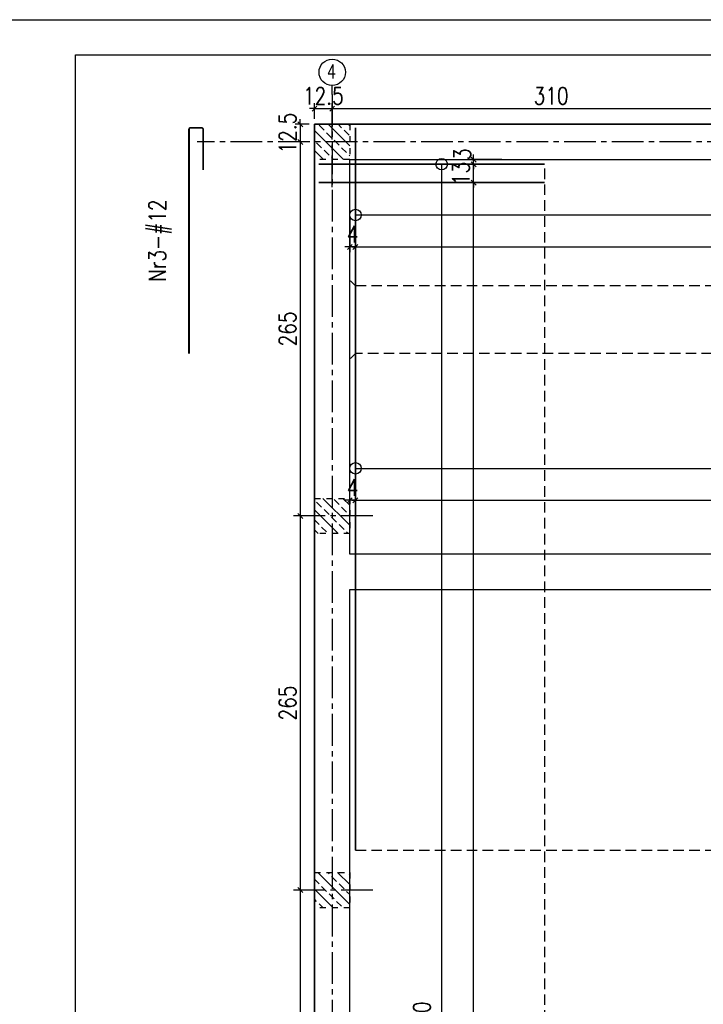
# Model space of a CAD drawing. Extents: x 1815904 to 1900213, y -29904 to -15054.
# Tile 8 of 11: x 1837758 to 1842597, y -22028 to -15054. Entities that reach past the tile are written whole.
import ezdxf
from ezdxf.enums import TextEntityAlignment as Align

# ---------------------------------------------------------------- set-up
doc = ezdxf.new("R2010")
doc.units = 0
doc.header["$LTSCALE"] = 300
doc.header["$PDMODE"] = 1
for name, pattern in [('CENTER2', [1.125, 0.75, -0.125, 0.125, -0.125]), ('DASHED2', [0.375, 0.25, -0.125]), ('PRZERYWANA', [0.282222, 0.141111, -0.141111])]:
    doc.linetypes.add(name, pattern=pattern)
doc.layers.get('0').update_dxf_attribs({"linetype": 'CONTINUOUS'})
doc.layers.get('Defpoints').update_dxf_attribs({"linetype": 'CONTINUOUS'})
for name, color, linetype in [('111 - opisy TXT3', 2, 'CONTINUOUS'), ('2 - linie odniesienia opisy', 8, 'CONTINUOUS'), ('33 - linia 2', 3, 'CONTINUOUS'), ('44 - osie 2', 6, 'CENTER2'), ('55 - cienka przerywana 2', 1, 'DASHED2'), ('555 - cienka przerywana 3', 1, 'PRZERYWANA')]:
    doc.layers.add(name, color=color, linetype=linetype)
doc.styles.add('TXT2', font='simplex.shx', dxfattribs={"width": 0.8, "height": 120})
doc.dimstyles.new('R1 - centymetry', dxfattribs={"dimtxt": 120, "dimasz": 35, "dimexe": 37.5, "dimexo": 37.5, "dimgap": 20, "dimtad": 0, "dimdec": 0, "dimlfac": 0.1, "dimzin": 0, "dimdsep": 46, "dimtxsty": 'TXT2', "dimblk1": 'OBLIQUE', "dimblk2": 'OBLIQUE', "dimsah": 1, "dimcen": -1.5, "dimdle": 25, "dimclrt": 4, "dimadec": 0, "dimazin": 0, "dimtfac": 0.75, "dimtdec": 0, "dimtix": 1, "dimtmove": 2, "dimatfit": 3, "dimldrblk": 'OBLIQUE', "dimfxl": 200, "dimfxlon": 1, "dimtvp": 0.75, "dimtolj": 1, "dimtzin": 0, "dimarcsym": 0})
doc.dimstyles.new('wym zbr', dxfattribs={"dimtxt": 60, "dimasz": 35, "dimexe": 37.5, "dimexo": 37.5, "dimgap": 0.75, "dimtad": 0, "dimdec": 0, "dimlfac": 0.1, "dimzin": 0, "dimdsep": 46, "dimtxsty": 'TXT2', "dimblk1": 'OBLIQUE', "dimblk2": 'OBLIQUE', "dimsah": 1, "dimcen": -1.5, "dimdle": 25, "dimse1": 1, "dimse2": 1, "dimsd1": 1, "dimsd2": 1, "dimclrt": 4, "dimadec": 0, "dimazin": 0, "dimtfac": 0.75, "dimtdec": 0, "dimtix": 1, "dimtmove": 2, "dimatfit": 3, "dimldrblk": 'OBLIQUE', "dimfxl": 200, "dimfxlon": 1, "dimtvp": 0.75, "dimtolj": 1, "dimtzin": 0, "dimarcsym": 0})
doc.dimstyles.new('wym_plyta', dxfattribs={"dimtxt": 120, "dimasz": 2, "dimexe": 17.5, "dimexo": 37.5, "dimgap": 1.5, "dimtad": 0, "dimdec": 0, "dimlfac": 0.1, "dimzin": 0, "dimdsep": 46, "dimtxsty": 'TXT2', "dimblk": 'kolo wym', "dimcen": -3, "dimdle": 12.5, "dimse1": 1, "dimse2": 1, "dimclrt": 4, "dimadec": 0, "dimazin": 0, "dimtfac": 0.75, "dimtdec": 0, "dimtix": 1, "dimtmove": 2, "dimatfit": 3, "dimldrblk": 'OBLIQUE', "dimfxl": 1, "dimtvp": 0.75, "dimtolj": 1, "dimtzin": 0, "dimarcsym": 0})
pattern_1 = [(135, (2913495.26, 312561.3), (70.710678, 70.710678), []), (135, (2913424.55, 312561.3), (70.710678, 70.710678), [50, -25])]

# ---------------------------------------------------------------- blocks, each defined once
blk = doc.blocks.new('G$CAF9F38F7')
at = {"layer": '2 - linie odniesienia opisy', "transparency": 33554687}
h = blk.add_hatch(dxfattribs=at)
h.set_pattern_fill('ANSI33', color=256, scale=400, angle=180)
h.set_pattern_definition(pattern_1)
h.paths.add_polyline_path([(-8670, 12993.5), (-8920, 12993.5), (-8920, 13243.5), (-8670, 13243.5)])
h = blk.add_hatch(dxfattribs=at)
h.set_pattern_fill('ANSI33', color=256, scale=400, angle=180)
h.set_pattern_definition(pattern_1)
h.paths.add_polyline_path([(-8670, 10343.5), (-8920, 10343.5), (-8920, 10593.5), (-8670, 10593.5)])
h = blk.add_hatch(dxfattribs=at)
h.set_pattern_fill('ANSI33', color=256, scale=400, angle=180)
h.set_pattern_definition(pattern_1)
h.paths.add_polyline_path([(-8670, 7693.5), (-8920, 7693.5), (-8920, 7943.5), (-8670, 7943.5)])
at = {"layer": '44 - osie 2'}
for points in [[(-8795, 12797), (-8795, 13391)], [(-8506.7, 10468.5), (-9100.6, 10468.5)], [(-8506.7, 7818.5), (-9100.6, 7818.5)]]:
    blk.add_lwpolyline(points, dxfattribs=at)
at = {"layer": '555 - cienka przerywana 3'}
for points in [[(-8670, 12993.5), (-8920, 12993.5), (-8920, 13243.5), (-8670, 13243.5), (-8670, 12993.5)], [(-8670, 10343.5), (-8920, 10343.5), (-8920, 10593.5), (-8670, 10593.5), (-8670, 10343.5)], [(-8670, 7693.5), (-8920, 7693.5), (-8920, 7943.5), (-8670, 7943.5), (-8670, 7693.5)]]:
    blk.add_lwpolyline(points, close=True, dxfattribs=at)
blk = doc.blocks.new('_OBLIQUE')
at = {"color": 0, "linetype": 'ByBlock'}
blk.add_line((-0.5, -0.5), (0.5, 0.5), dxfattribs=at)
blk = doc.blocks.new('*D53')
at = {"layer": '2 - linie odniesienia opisy', "color": 0, "lineweight": -2, "transparency": 16777216}
for p, q in [((1839844.7, -15683.5), (1839809.7, -15683.5)), ((1839844.7, -15757), (1839844.7, -15646)), ((1839844.7, -15683.5), (1839969.7, -15683.5)), ((1839969.7, -15757), (1839969.7, -15646)), ((1839969.7, -15683.5), (1840004.7, -15683.5))]:
    blk.add_line(p, q, dxfattribs=at)
at = {"layer": 'Defpoints', "color": 0, "transparency": 16777216}
for p in [(1839969.7, -15683.5), (1839844.7, -15794.5), (1839969.7, -15794.5)]:
    blk.add_point(p, dxfattribs=at)
at = {"layer": '2 - linie odniesienia opisy', "color": 0, "lineweight": -2, "transparency": 16777216, "xscale": 35, "yscale": 35, "zscale": 35}
blk.add_blockref('_OBLIQUE', (1839844.7, -15683.5), dxfattribs=at)
at = {"layer": '2 - linie odniesienia opisy', "color": 0, "lineweight": -2, "transparency": 16777216, "xscale": 35, "yscale": 35, "zscale": 35, "rotation": 180}
blk.add_blockref('_OBLIQUE', (1839969.7, -15683.5), dxfattribs=at)
at = {"layer": '2 - linie odniesienia opisy', "color": 4, "transparency": 16777216, "insert": (1839907.2, -15593.5), "char_height": 120, "attachment_point": 5, "style": 'TXT2'}
blk.add_mtext('\\A1;12.5', dxfattribs=at)
blk = doc.blocks.new('*D54')
at = {"layer": '2 - linie odniesienia opisy', "color": 0, "lineweight": -2, "transparency": 16777216}
for p, q in [((1839944.7, -15683.5), (1843094.7, -15683.5)), ((1839969.7, -15757), (1839969.7, -15646)), ((1843069.7, -15757), (1843069.7, -15646))]:
    blk.add_line(p, q, dxfattribs=at)
at = {"layer": 'Defpoints', "color": 0, "transparency": 16777216}
for p in [(1843069.7, -15683.5), (1839969.7, -15794.5), (1843069.7, -15794.5)]:
    blk.add_point(p, dxfattribs=at)
at = {"layer": '2 - linie odniesienia opisy', "color": 0, "lineweight": -2, "transparency": 16777216, "xscale": 35, "yscale": 35, "zscale": 35, "rotation": 180}
blk.add_blockref('_OBLIQUE', (1839969.7, -15683.5), dxfattribs=at)
at = {"layer": '2 - linie odniesienia opisy', "color": 0, "lineweight": -2, "transparency": 16777216, "xscale": 35, "yscale": 35, "zscale": 35}
blk.add_blockref('_OBLIQUE', (1843069.7, -15683.5), dxfattribs=at)
at = {"layer": '2 - linie odniesienia opisy', "color": 4, "transparency": 16777216, "insert": (1841519.7, -15593.5), "char_height": 120, "attachment_point": 5, "style": 'TXT2'}
blk.add_mtext('\\A1;310', dxfattribs=at)
blk = doc.blocks.new('*D58')
at = {"layer": '2 - linie odniesienia opisy', "color": 0, "lineweight": -2, "transparency": 16777216}
for p, q in [((1839744.3, -15794.5), (1839744.3, -15759.5)), ((1839807.2, -15794.5), (1839706.8, -15794.5)), ((1839744.3, -15794.5), (1839744.3, -15919.5)), ((1839807.2, -15919.5), (1839706.8, -15919.5)), ((1839744.3, -15919.5), (1839744.3, -15954.5))]:
    blk.add_line(p, q, dxfattribs=at)
at = {"layer": 'Defpoints', "color": 0, "transparency": 16777216}
for p in [(1839844.7, -15794.5), (1839744.3, -15919.5), (1839844.7, -15919.5)]:
    blk.add_point(p, dxfattribs=at)
at = {"layer": '2 - linie odniesienia opisy', "color": 0, "lineweight": -2, "transparency": 16777216, "xscale": 35, "yscale": 35, "zscale": 35}
for p, rotation in [((1839744.3, -15794.5), 270), ((1839744.3, -15919.5), 90)]:
    blk.add_blockref('_OBLIQUE', p, dxfattribs=dict(at, rotation=rotation))
at = {"layer": '2 - linie odniesienia opisy', "color": 4, "transparency": 16777216, "insert": (1839654.3, -15857), "char_height": 120, "attachment_point": 5, "rotation": 90, "style": 'TXT2'}
blk.add_mtext('\\A1;12.5', dxfattribs=at)
blk = doc.blocks.new('*D59')
at = {"layer": '2 - linie odniesienia opisy', "color": 0, "lineweight": -2, "transparency": 16777216}
for p, q in [((1839744.3, -15894.5), (1839744.3, -18594.5)), ((1839807.2, -15919.5), (1839706.8, -15919.5)), ((1839807.2, -18569.5), (1839706.8, -18569.5))]:
    blk.add_line(p, q, dxfattribs=at)
at = {"layer": 'Defpoints', "color": 0, "transparency": 16777216}
for p in [(1839844.7, -15919.5), (1839744.3, -18569.5), (1839844.7, -18569.5)]:
    blk.add_point(p, dxfattribs=at)
at = {"layer": '2 - linie odniesienia opisy', "color": 0, "lineweight": -2, "transparency": 16777216, "xscale": 35, "yscale": 35, "zscale": 35}
for p, rotation in [((1839744.3, -15919.5), 90), ((1839744.3, -18569.5), 270)]:
    blk.add_blockref('_OBLIQUE', p, dxfattribs=dict(at, rotation=rotation))
at = {"layer": '2 - linie odniesienia opisy', "color": 4, "transparency": 16777216, "insert": (1839654.3, -17244.5), "char_height": 120, "attachment_point": 5, "rotation": 90, "style": 'TXT2'}
blk.add_mtext('\\A1;265', dxfattribs=at)
blk = doc.blocks.new('*D60')
at = {"layer": '2 - linie odniesienia opisy', "color": 0, "lineweight": -2, "transparency": 16777216}
for p, q in [((1839744.3, -18544.5), (1839744.3, -21244.5)), ((1839807.2, -18569.5), (1839706.8, -18569.5)), ((1839807.2, -21219.5), (1839706.8, -21219.5))]:
    blk.add_line(p, q, dxfattribs=at)
at = {"layer": 'Defpoints', "color": 0, "transparency": 16777216}
for p in [(1839844.7, -18569.5), (1839744.3, -21219.5), (1839844.7, -21219.5)]:
    blk.add_point(p, dxfattribs=at)
at = {"layer": '2 - linie odniesienia opisy', "color": 0, "lineweight": -2, "transparency": 16777216, "xscale": 35, "yscale": 35, "zscale": 35}
for p, rotation in [((1839744.3, -18569.5), 90), ((1839744.3, -21219.5), 270)]:
    blk.add_blockref('_OBLIQUE', p, dxfattribs=dict(at, rotation=rotation))
at = {"layer": '2 - linie odniesienia opisy', "color": 4, "transparency": 16777216, "insert": (1839654.3, -19894.5), "char_height": 120, "attachment_point": 5, "rotation": 90, "style": 'TXT2'}
blk.add_mtext('\\A1;265', dxfattribs=at)
blk = doc.blocks.new('*D61')
at = {"layer": '2 - linie odniesienia opisy', "color": 0, "lineweight": -2, "transparency": 16777216}
for p, q in [((1839744.3, -21194.5), (1839744.3, -23888)), ((1839807.2, -21219.5), (1839706.8, -21219.5)), ((1839807.2, -23863), (1839706.8, -23863))]:
    blk.add_line(p, q, dxfattribs=at)
at = {"layer": 'Defpoints', "color": 0, "transparency": 16777216}
for p in [(1839844.7, -21219.5), (1839744.3, -23863), (1839844.7, -23863)]:
    blk.add_point(p, dxfattribs=at)
at = {"layer": '2 - linie odniesienia opisy', "color": 0, "lineweight": -2, "transparency": 16777216, "xscale": 35, "yscale": 35, "zscale": 35}
for p, rotation in [((1839744.3, -21219.5), 90), ((1839744.3, -23863), 270)]:
    blk.add_blockref('_OBLIQUE', p, dxfattribs=dict(at, rotation=rotation))
at = {"layer": '2 - linie odniesienia opisy', "color": 4, "transparency": 16777216, "insert": (1839654.3, -22541.2), "char_height": 120, "attachment_point": 5, "rotation": 90, "style": 'TXT2'}
blk.add_mtext('\\A1;264', dxfattribs=at)
blk = doc.blocks.new('kolo wym')
at = {"layer": '2 - linie odniesienia opisy'}
blk.add_circle((0, 0), 20.3, dxfattribs=at)
blk = doc.blocks.new('*D77')
at = {"layer": '2 - linie odniesienia opisy', "color": 0, "lineweight": -2, "transparency": 16777216}
blk.add_line((1840136.7, -18231.9), (1846732.7, -18231.9), dxfattribs=at)
at = {"layer": 'Defpoints', "color": 0, "transparency": 16777216}
for p in [(1846734.7, -18231.9), (1840134.7, -18457.8), (1846734.7, -18938.6)]:
    blk.add_point(p, dxfattribs=at)
at = {"layer": '2 - linie odniesienia opisy', "color": 0, "lineweight": -2, "transparency": 16777216, "xscale": 2, "yscale": 2, "zscale": 2, "rotation": 180}
blk.add_blockref('kolo wym', (1840134.7, -18231.9), dxfattribs=at)
at = {"layer": '2 - linie odniesienia opisy', "color": 0, "lineweight": -2, "transparency": 16777216, "xscale": 2, "yscale": 2, "zscale": 2}
blk.add_blockref('kolo wym', (1846734.7, -18231.9), dxfattribs=at)
at = {"layer": '2 - linie odniesienia opisy', "color": 4, "transparency": 16777216, "insert": (1843434.7, -18111.9), "char_height": 120, "attachment_point": 5, "style": 'TXT2'}
blk.add_mtext('\\A1;Nr1-34#12co20', dxfattribs=at)
blk = doc.blocks.new('*D78')
at = {"layer": '2 - linie odniesienia opisy', "color": 0, "lineweight": -2, "transparency": 16777216}
for p, q in [((1840109.7, -18457.8), (1846759.7, -18457.8)), ((1840134.7, -18557.8), (1840134.7, -18420.3)), ((1846734.7, -18557.8), (1846734.7, -18420.3))]:
    blk.add_line(p, q, dxfattribs=at)
at = {"layer": 'Defpoints', "color": 0, "transparency": 16777216}
for p in [(1846734.7, -18457.8), (1840134.7, -19183.2), (1846734.7, -19183.2)]:
    blk.add_point(p, dxfattribs=at)
at = {"layer": '2 - linie odniesienia opisy', "color": 0, "lineweight": -2, "transparency": 16777216, "xscale": 35, "yscale": 35, "zscale": 35, "rotation": 180}
blk.add_blockref('_OBLIQUE', (1840134.7, -18457.8), dxfattribs=at)
at = {"layer": '2 - linie odniesienia opisy', "color": 0, "lineweight": -2, "transparency": 16777216, "xscale": 35, "yscale": 35, "zscale": 35}
blk.add_blockref('_OBLIQUE', (1846734.7, -18457.8), dxfattribs=at)
at = {"layer": '2 - linie odniesienia opisy', "color": 4, "transparency": 16777216, "insert": (1843434.7, -18367.8), "char_height": 120, "attachment_point": 5, "style": 'TXT2'}
blk.add_mtext('\\A1;33x20=660', dxfattribs=at)
blk = doc.blocks.new('*D82')
at = {"layer": '2 - linie odniesienia opisy', "color": 0, "lineweight": -2, "transparency": 16777216}
for p, q in [((1840094.7, -18457.8), (1840059.7, -18457.8)), ((1840094.7, -18520.3), (1840094.7, -18420.3)), ((1840134.7, -18457.8), (1840094.7, -18457.8)), ((1840134.7, -18520.3), (1840134.7, -18420.3)), ((1840134.7, -18457.8), (1840169.7, -18457.8))]:
    blk.add_line(p, q, dxfattribs=at)
at = {"layer": 'Defpoints', "color": 0, "transparency": 16777216}
for p in [(1840094.7, -18457.8), (1840094.7, -18557.8), (1840134.7, -18557.8)]:
    blk.add_point(p, dxfattribs=at)
at = {"layer": '2 - linie odniesienia opisy', "color": 0, "lineweight": -2, "transparency": 16777216, "xscale": 35, "yscale": 35, "zscale": 35}
blk.add_blockref('_OBLIQUE', (1840094.7, -18457.8), dxfattribs=at)
at = {"layer": '2 - linie odniesienia opisy', "color": 0, "lineweight": -2, "transparency": 16777216, "xscale": 35, "yscale": 35, "zscale": 35, "rotation": 180}
blk.add_blockref('_OBLIQUE', (1840134.7, -18457.8), dxfattribs=at)
at = {"layer": '2 - linie odniesienia opisy', "color": 4, "transparency": 16777216, "insert": (1840114.7, -18367.8), "char_height": 120, "attachment_point": 5, "style": 'TXT2'}
blk.add_mtext('\\A1;4', dxfattribs=at)
blk = doc.blocks.new('*D100')
at = {"layer": '2 - linie odniesienia opisy', "color": 0, "lineweight": -2, "transparency": 16777216}
blk.add_line((1840136.7, -16437.2), (1848732.7, -16437.2), dxfattribs=at)
at = {"layer": 'Defpoints', "color": 0, "transparency": 16777216}
for p in [(1848734.7, -16437.2), (1840134.7, -16663.1), (1848734.7, -17143.9)]:
    blk.add_point(p, dxfattribs=at)
at = {"layer": '2 - linie odniesienia opisy', "color": 0, "lineweight": -2, "transparency": 16777216, "xscale": 2, "yscale": 2, "zscale": 2, "rotation": 180}
blk.add_blockref('kolo wym', (1840134.7, -16437.2), dxfattribs=at)
at = {"layer": '2 - linie odniesienia opisy', "color": 0, "lineweight": -2, "transparency": 16777216, "xscale": 2, "yscale": 2, "zscale": 2}
blk.add_blockref('kolo wym', (1848734.7, -16437.2), dxfattribs=at)
at = {"layer": '2 - linie odniesienia opisy', "color": 4, "transparency": 16777216, "insert": (1844434.7, -16317.2), "char_height": 120, "attachment_point": 5, "style": 'TXT2'}
blk.add_mtext('\\A1;Nr3-44#12co20', dxfattribs=at)
blk = doc.blocks.new('*D101')
at = {"layer": '2 - linie odniesienia opisy', "color": 0, "lineweight": -2, "transparency": 16777216}
for p, q in [((1840109.7, -16663.1), (1848759.7, -16663.1)), ((1840134.7, -16763.1), (1840134.7, -16625.6)), ((1848734.7, -16763.1), (1848734.7, -16625.6))]:
    blk.add_line(p, q, dxfattribs=at)
at = {"layer": 'Defpoints', "color": 0, "transparency": 16777216}
for p in [(1848734.7, -16663.1), (1840134.7, -16938.6), (1848734.7, -17388.5)]:
    blk.add_point(p, dxfattribs=at)
at = {"layer": '2 - linie odniesienia opisy', "color": 0, "lineweight": -2, "transparency": 16777216, "xscale": 35, "yscale": 35, "zscale": 35, "rotation": 180}
blk.add_blockref('_OBLIQUE', (1840134.7, -16663.1), dxfattribs=at)
at = {"layer": '2 - linie odniesienia opisy', "color": 0, "lineweight": -2, "transparency": 16777216, "xscale": 35, "yscale": 35, "zscale": 35}
blk.add_blockref('_OBLIQUE', (1848734.7, -16663.1), dxfattribs=at)
at = {"layer": '2 - linie odniesienia opisy', "color": 4, "transparency": 16777216, "insert": (1844434.7, -16573.1), "char_height": 120, "attachment_point": 5, "style": 'TXT2'}
blk.add_mtext('\\A1;43x20=860', dxfattribs=at)
blk = doc.blocks.new('*D102')
at = {"layer": '2 - linie odniesienia opisy', "color": 0, "lineweight": -2, "transparency": 16777216}
for p, q in [((1840094.7, -16463.1), (1840094.7, -16700.6)), ((1840134.7, -16463.1), (1840134.7, -16700.6)), ((1840094.7, -16663.1), (1840059.7, -16663.1)), ((1840134.7, -16663.1), (1840094.7, -16663.1)), ((1840134.7, -16663.1), (1840169.7, -16663.1))]:
    blk.add_line(p, q, dxfattribs=at)
at = {"layer": 'Defpoints', "color": 0, "transparency": 16777216}
for p in [(1840134.7, -16037.2), (1840094.7, -16044.5), (1840094.7, -16663.1)]:
    blk.add_point(p, dxfattribs=at)
at = {"layer": '2 - linie odniesienia opisy', "color": 0, "lineweight": -2, "transparency": 16777216, "xscale": 35, "yscale": 35, "zscale": 35}
blk.add_blockref('_OBLIQUE', (1840094.7, -16663.1), dxfattribs=at)
at = {"layer": '2 - linie odniesienia opisy', "color": 0, "lineweight": -2, "transparency": 16777216, "xscale": 35, "yscale": 35, "zscale": 35, "rotation": 180}
blk.add_blockref('_OBLIQUE', (1840134.7, -16663.1), dxfattribs=at)
at = {"layer": '2 - linie odniesienia opisy', "color": 4, "transparency": 16777216, "insert": (1840114.7, -16573.1), "char_height": 120, "attachment_point": 5, "style": 'TXT2'}
blk.add_mtext('\\A1;4', dxfattribs=at)
blk = doc.blocks.new('*D108')
at = {"layer": '2 - linie odniesienia opisy', "color": 0, "lineweight": -2, "transparency": 16777216}
blk.add_line((1840745.1, -29002.4), (1840745.1, -16080), dxfattribs=at)
at = {"layer": 'Defpoints', "color": 0, "transparency": 16777216}
for p in [(1840745.1, -16078), (1841451.8, -16078), (1840970.9, -29004.4)]:
    blk.add_point(p, dxfattribs=at)
at = {"layer": '2 - linie odniesienia opisy', "color": 0, "lineweight": -2, "transparency": 16777216, "xscale": 2, "yscale": 2, "zscale": 2}
for p, rotation in [((1840745.1, -16078), 90), ((1840745.1, -29004.4), 270)]:
    blk.add_blockref('kolo wym', p, dxfattribs=dict(at, rotation=rotation))
at = {"layer": '2 - linie odniesienia opisy', "color": 4, "transparency": 16777216, "insert": (1840625.1, -22541.2), "char_height": 120, "attachment_point": 5, "rotation": 90, "style": 'TXT2'}
blk.add_mtext('\\A1;Nr4-66#12co20', dxfattribs=at)
blk = doc.blocks.new('*D109')
at = {"layer": '2 - linie odniesienia opisy', "color": 0, "lineweight": -2, "transparency": 16777216}
for p, q in [((1841070.9, -16208), (1840933.4, -16208)), ((1840970.9, -29033), (1840970.9, -16183)), ((1841070.9, -29008), (1840933.4, -29008))]:
    blk.add_line(p, q, dxfattribs=at)
at = {"layer": 'Defpoints', "color": 0, "transparency": 16777216}
for p in [(1840970.9, -16208), (1841474.7, -16208), (1841474.7, -29008)]:
    blk.add_point(p, dxfattribs=at)
at = {"layer": '2 - linie odniesienia opisy', "color": 0, "lineweight": -2, "transparency": 16777216, "xscale": 35, "yscale": 35, "zscale": 35}
for p, rotation in [((1840970.9, -16208), 90), ((1840970.9, -29008), 270)]:
    blk.add_blockref('_OBLIQUE', p, dxfattribs=dict(at, rotation=rotation))
at = {"layer": '2 - linie odniesienia opisy', "color": 4, "transparency": 16777216, "insert": (1840880.9, -22608), "char_height": 120, "attachment_point": 5, "rotation": 90, "style": 'TXT2'}
blk.add_mtext('\\A1;64x20=1280', dxfattribs=at)
blk = doc.blocks.new('*D111')
at = {"layer": '2 - linie odniesienia opisy', "color": 0, "lineweight": -2, "transparency": 16777216}
for p, q in [((1841170.9, -16078), (1840933.4, -16078)), ((1840970.9, -16078), (1840970.9, -16043)), ((1840970.9, -16208), (1840970.9, -16078)), ((1841170.9, -16208), (1840933.4, -16208)), ((1840970.9, -16208), (1840970.9, -16243))]:
    blk.add_line(p, q, dxfattribs=at)
at = {"layer": 'Defpoints', "color": 0, "transparency": 16777216}
for p in [(1840970.9, -16078), (1841474.7, -16078), (1841474.7, -16208)]:
    blk.add_point(p, dxfattribs=at)
at = {"layer": '2 - linie odniesienia opisy', "color": 0, "lineweight": -2, "transparency": 16777216, "xscale": 35, "yscale": 35, "zscale": 35}
for p, rotation in [((1840970.9, -16078), 270), ((1840970.9, -16208), 90)]:
    blk.add_blockref('_OBLIQUE', p, dxfattribs=dict(at, rotation=rotation))
at = {"layer": '2 - linie odniesienia opisy', "color": 4, "transparency": 16777216, "insert": (1840880.9, -16143), "char_height": 120, "attachment_point": 5, "rotation": 90, "style": 'TXT2'}
blk.add_mtext('\\A1;13', dxfattribs=at)
blk = doc.blocks.new('*D112')
at = {"layer": '2 - linie odniesienia opisy', "color": 0, "lineweight": -2, "transparency": 16777216}
for p, q in [((1840970.9, -16044.5), (1840970.9, -16009.5)), ((1841170.9, -16044.5), (1840933.4, -16044.5)), ((1841170.9, -16078), (1840933.4, -16078)), ((1840970.9, -16078), (1840970.9, -16044.5)), ((1840970.9, -16078), (1840970.9, -16113))]:
    blk.add_line(p, q, dxfattribs=at)
at = {"layer": 'Defpoints', "color": 0, "transparency": 16777216}
for p in [(1840970.9, -16044.5), (1841474.7, -16044.5), (1841474.7, -16078)]:
    blk.add_point(p, dxfattribs=at)
at = {"layer": '2 - linie odniesienia opisy', "color": 0, "lineweight": -2, "transparency": 16777216, "xscale": 35, "yscale": 35, "zscale": 35}
for p, rotation in [((1840970.9, -16044.5), 270), ((1840970.9, -16078), 90)]:
    blk.add_blockref('_OBLIQUE', p, dxfattribs=dict(at, rotation=rotation))
at = {"layer": '2 - linie odniesienia opisy', "color": 4, "transparency": 16777216, "insert": (1840890.9, -16006.7), "char_height": 120, "attachment_point": 5, "rotation": 90, "style": 'TXT2'}
blk.add_mtext('\\A1;3', dxfattribs=at)
blk = doc.blocks.new('*D122')
at = {"layer": 'Defpoints', "color": 0, "transparency": 16777216}
for p in [(1838872.2, -15819.5), (1839006.3, -15819.5), (1838956.3, -17419.5)]:
    blk.add_point(p, dxfattribs=at)
at = {"layer": '2 - linie odniesienia opisy', "color": 4, "transparency": 16777216, "insert": (1838752.2, -16619.5), "char_height": 120, "attachment_point": 5, "rotation": 90, "style": 'TXT2'}
blk.add_mtext('\\A1;Nr3-#12', dxfattribs=at)
blk = doc.blocks.new('pozycja')
at = {"layer": '111 - opisy TXT3', "linetype": 'Continuous'}
blk.add_circle((63.2, -0.2), 37.4, dxfattribs=at)
at = {"layer": '2 - linie odniesienia opisy', "linetype": 'Continuous'}
blk.add_line((0, 0), (25.8, 0), dxfattribs=at)
at = {"layer": '111 - opisy TXT3', "linetype": 'Continuous', "style": 'TXT2', "width": 0.75}
blk.add_attdef('NR', text='', height=40, dxfattribs=at).set_placement((62.6, -19.8), align=Align.CENTER)
blk = doc.blocks.new('A$C6F0046A3')
at = {"layer": '44 - osie 2'}
for p, q in [((-125, 460), (-125, -13490)), ((10179.3, 125), (-1081.6, 125))]:
    blk.add_line(p, q, dxfattribs=at)
at = {"layer": '2 - linie odniesienia opisy'}
ref = blk.add_blockref('pozycja', (-125, 460), dxfattribs=dict(at, xscale=2.5, yscale=2.5, zscale=2.5, rotation=90))
ref.add_attrib('NR', '4', dxfattribs={"layer": '111 - opisy TXT3', "linetype": 'Continuous', "height": 100, "style": 'TXT2', "width": 0.75}).set_placement((-129.9, 573.8), align=Align.CENTER)

msp = doc.modelspace()

# ---------------------------------------------------------------- linework, layer by layer
at = {"layer": '111 - opisy TXT3'}
msp.add_lwpolyline([(1838153.5, -29653.9), (1838153.5, -15303.9), (1857653.5, -15303.9), (1857653.5, -29653.9)], close=True, dxfattribs=at)
at = {"layer": '2 - linie odniesienia opisy'}
for p, q in [((1840134.7, -16938.6), (1840098.9, -16903.8)), ((1840134.7, -17419.5), (1840098.9, -17454.3))]:
    msp.add_line(p, q, dxfattribs=at)
msp.add_lwpolyline([(1836903.5, -29903.9), (1836903.5, -15053.9), (1857903.5, -15053.9), (1857903.5, -29903.9)], close=True, dxfattribs=at)
at = {"layer": '2 - linie odniesienia opisy', "const_width": 12}
msp.add_lwpolyline([(1838956.3, -17419.5), (1838956.3, -15831.5, -0.414214), (1838968.3, -15819.5), (1839044.3, -15819.5, -0.414214), (1839056.3, -15831.5), (1839056.3, -16119.5)], format="xyb", dxfattribs=at)
at = {"layer": '2 - linie odniesienia opisy'}
for points in [[(1849014.7, -27688), (1849014.7, -15794.5), (1839844.7, -15794.5), (1839844.7, -29288)], [(1844844.7, -24058), (1844844.7, -18839.4), (1840094.7, -18839.4), (1840094.7, -16044.5), (1848764.7, -16044.5), (1848764.7, -24058)], [(1840094.7, -29038), (1840094.7, -19089.4), (1844594.7, -19089.4), (1844594.7, -24308)]]:
    msp.add_lwpolyline(points, dxfattribs=at)
at = {"layer": '2 - linie odniesienia opisy', "const_width": 12}
for points in [[(1840134.7, -15819.5), (1840134.7, -17419.5)], [(1841474.7, -16078), (1839874.7, -16078)], [(1841474.7, -16208), (1839874.7, -16208)], [(1840134.7, -16938.6), (1840134.7, -20938.6)]]:
    msp.add_lwpolyline(points, dxfattribs=at)
at = {"layer": '33 - linia 2'}
msp.add_lwpolyline([(1839844.7, -15794.5), (1849014.7, -15794.5), (1849014.7, -29288), (1839844.7, -29288)], close=True, dxfattribs=at)
at = {"layer": '55 - cienka przerywana 2'}
for p, q in [((1841474.7, -29008), (1841474.7, -16078)), ((1846734.7, -16938.6), (1840134.7, -16938.6)), ((1848734.7, -17419.5), (1840134.7, -17419.5)), ((1846734.7, -20938.6), (1840134.7, -20938.6))]:
    msp.add_line(p, q, dxfattribs=at)

# ---------------------------------------------------------------- block references
at = {"layer": '2 - linie odniesienia opisy'}
for name, p in [('A$C6F0046A3', (1840094.7, -16044.5)), ('G$CAF9F38F7', (1848764.7, -29038))]:
    msp.add_blockref(name, p, dxfattribs=at)

# ---------------------------------------------------------------- dimensions: what is measured, and where the dimension line sits
for base, p1, p2, text, dimstyle, override, picture, middle in [((1839969.7, -15683.5), (1839844.7, -15794.5), (1839969.7, -15794.5), '12.5', 'R1 - centymetry', {"dimlfac": 0.1, "dimtxsty": 'TXT2', "dimtolj": 1}, '*D53', (1839907.2, -15593.5)), ((1848734.7, -16437.2), (1840134.7, -16663.1), (1848734.7, -17143.9), 'Nr3-44#12co20', 'wym_plyta', {"dimtxsty": 'TXT2', "dimldrblk": 'OBLIQUE', "dimtolj": 1}, '*D100', (1844434.7, -16317.2)), ((1848734.7, -16663.1), (1840134.7, -16938.6), (1848734.7, -17388.5), '43x20=<>', 'R1 - centymetry', {"dimlfac": 0.1, "dimtxsty": 'TXT2', "dimfxl": 100, "dimtolj": 1}, '*D101', (1844434.7, -16573.1)), ((1846734.7, -18231.9), (1840134.7, -18457.8), (1846734.7, -18938.6), 'Nr1-34#12co20', 'wym_plyta', {"dimtxsty": 'TXT2', "dimldrblk": 'OBLIQUE', "dimtolj": 1}, '*D77', (1843434.7, -18111.9)), ((1846734.7, -18457.8), (1840134.7, -19183.2), (1846734.7, -19183.2), '33x20=<>', 'R1 - centymetry', {"dimlfac": 0.1, "dimtxsty": 'TXT2', "dimfxl": 100, "dimtolj": 1}, '*D78', (1843434.7, -18367.8))]:
    dim = msp.add_linear_dim(base=base, p1=p1, p2=p2, text=text, dimstyle=dimstyle, override=override, dxfattribs=at)
    dim.commit()
    dim.dimension.update_dxf_attribs({"geometry": picture, "text_midpoint": middle})
for base, p1, p2, picture, middle in [((1843069.7, -15683.5), (1839969.7, -15794.5), (1843069.7, -15794.5), '*D54', (1841519.7, -15593.5)), ((1840094.7, -16663.1), (1840134.7, -16037.2), (1840094.7, -16044.5), '*D102', (1840114.7, -16573.1)), ((1840094.7, -18457.8), (1840134.7, -18557.8), (1840094.7, -18557.8), '*D82', (1840114.7, -18367.8))]:
    dim = msp.add_linear_dim(base=base, p1=p1, p2=p2, dimstyle='R1 - centymetry', override={"dimlfac": 0.1}, dxfattribs=at)
    dim.commit()
    dim.dimension.update_dxf_attribs({"geometry": picture, "text_midpoint": middle})
for base, p1, p2, text, dimstyle, override, picture, middle in [((1839744.3, -15919.5), (1839844.7, -15794.5), (1839844.7, -15919.5), '12.5', 'R1 - centymetry', {"dimlfac": 0.1, "dimtxsty": 'TXT2', "dimtolj": 1}, '*D58', (1839654.3, -15857)), ((1838872.2, -15819.5), (1838956.3, -17419.5), (1839006.3, -15819.5), 'Nr3-#12', 'wym zbr', {"dimtxsty": 'TXT2', "dimtolj": 1}, '*D122', (1838752.2, -16619.5)), ((1840745.1, -16078), (1840970.9, -29004.4), (1841451.8, -16078), 'Nr4-66#12co20', 'wym_plyta', {"dimtxsty": 'TXT2', "dimldrblk": 'OBLIQUE', "dimtolj": 1}, '*D108', (1840625.1, -22541.2)), ((1840970.9, -16208), (1841474.7, -29008), (1841474.7, -16208), '64x20=<>', 'R1 - centymetry', {"dimlfac": 0.1, "dimtxsty": 'TXT2', "dimfxl": 100, "dimtolj": 1}, '*D109', (1840880.9, -22608))]:
    dim = msp.add_linear_dim(base=base, p1=p1, p2=p2, angle=90, text=text, dimstyle=dimstyle, override=override, dxfattribs=at)
    dim.commit()
    dim.dimension.update_dxf_attribs({"geometry": picture, "text_midpoint": middle})
for base, p1, p2, picture, middle in [((1839744.3, -18569.5), (1839844.7, -15919.5), (1839844.7, -18569.5), '*D59', (1839654.3, -17244.5)), ((1840970.9, -16078), (1841474.7, -16208), (1841474.7, -16078), '*D111', (1840880.9, -16143)), ((1839744.3, -21219.5), (1839844.7, -18569.5), (1839844.7, -21219.5), '*D60', (1839654.3, -19894.5)), ((1839744.3, -23863), (1839844.7, -21219.5), (1839844.7, -23863), '*D61', (1839654.3, -22541.2))]:
    dim = msp.add_linear_dim(base=base, p1=p1, p2=p2, angle=90, dimstyle='R1 - centymetry', override={"dimlfac": 0.1}, dxfattribs=at)
    dim.commit()
    dim.dimension.update_dxf_attribs({"geometry": picture, "text_midpoint": middle})
dim = msp.add_linear_dim(base=(1840970.9, -16044.5), p1=(1841474.7, -16078), p2=(1841474.7, -16044.5), angle=90, dimstyle='R1 - centymetry', override={"dimlfac": 0.1}, dxfattribs=at)
dim.commit()
dim.dimension.update_dxf_attribs({"geometry": '*D112', "text_midpoint": (1840890.9, -16006.7), "dimtype": 160})

doc.saveas('drawing.dxf')
